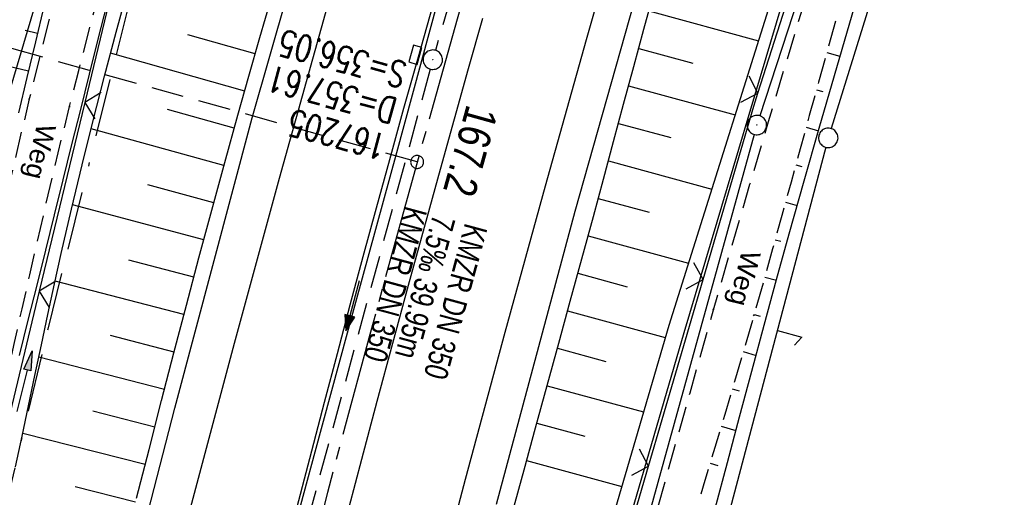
# Model space of a CAD drawing. Extents: x 508892 to 509489, y 458506 to 459473.
# Tile 23 of 63: x 509065 to 509141, y 458806 to 458843. Entities that reach past the tile are written whole.
import ezdxf

# ---------------------------------------------------------------- set-up
doc = ezdxf.new("R2010")
doc.units = 0
doc.header["$LTSCALE"] = 10
doc.header["$MEASUREMENT"] = 0
for name, pattern in [('ACAD_ISO16W100', [73, 15, -6.5, 15, -6.5, 15, -7, 1, -7]), ('ACHSE', [5.5, 4, -0.5, 0.5, -0.5]), ('AUSGEZOGEN', [0]), ('LT00', [0]), ('LT11', [0.3, 0.2, -0.1]), ('LT17', [0.15, 0.1, -0.05]), ('STRICHLINIE2', [0.375, 0.25, -0.125])]:
    doc.linetypes.add(name, pattern=pattern)
doc.layers.get('0').update_dxf_attribs({"linetype": 'LT00'})
for name, color, linetype in [('--EK_FBR', 1, 'LT00'), ('--EK_Halt-Pfeil', 4, 'LT00'), ('--EK_Haltung', 7, 'STRICHLINIE2'), ('--EK_Haltung-Text', 140, 'LT00'), ('--EK_Schacht-Text', 5, 'LT00'), ('--EK_ST-93-1', 30, 'LT17'), ('--EL_DFK_AB_L', 21, 'LT00'), ('--EL_DFK_AB_P', 7, 'LT00'), ('--EL_Halt-Pfeil', 4, 'LT00'), ('--EL_Haltung', 182, 'STRICHLINIE2'), ('--EL_Haltung-Text', 182, 'LT00'), ('-AX-093', 35, 'ACHSE'), ('-ST-93-1', 250, 'LT00'), ('BAB-KABEL', 220, 'ACAD_ISO16W100'), ('DFK_AB_L', 21, 'LT00'), ('DFK_AB_P', 7, 'LT00'), ('DFK_GZPKT', 250, 'LT00'), ('DFK_KATASTER', 250, 'LT00'), ('FELDWEG_TEXT', 250, 'Continuous'), ('PFEIL', 140, 'AUSGEZOGEN'), ('V111_AFBR_BAB', 250, 'LT00'), ('V111_BOESCH', 250, 'LT00'), ('V111_BOSCHUNG', 250, 'LT00'), ('V111_FELDWEG', 250, 'LT11'), ('V111_GRABEN', 250, 'LT00'), ('V111_H_BORD', 8, 'LT00'), ('V111_KA_PRUF', 182, 'LT00'), ('V111_LD_MARK', 250, 'LT00'), ('V111_SINKK', 182, 'LT00'), ('V111_ZAUN', 40, 'LT00')]:
    doc.layers.add(name, color=color, linetype=linetype)
doc.styles.add('Beschrift', font='ARIAL.TTF')
doc.styles.add('Haltungsbeschriftung', font='ARIAL.TTF', dxfattribs={"width": 0.75})
doc.styles.add('schachtbeschriftung', font='romans.shx', dxfattribs={"width": 0.75, "height": 2})

# ---------------------------------------------------------------- blocks, each defined once
blk = doc.blocks.new('SYMB7052')
at = {"color": 0, "linetype": 'ByBlock'}
blk.add_lwpolyline([(0, 0), (0, 0.196), (0.076, 0.156)], dxfattribs=at)
blk = doc.blocks.new('SYMB7010')
at = {"color": 0, "linetype": 'ByBlock'}
for points in [[(-0.031408, 0.499213), (-0.093728, 0.49134), (-0.15457, 0.475719), (-0.212975, 0.452595), (-0.268021, 0.422333), (-0.31884, 0.385411), (-0.36463, 0.342411), (-0.40467, 0.29401), (-0.438329, 0.240973), (-0.465074, 0.184136), (-0.484486, 0.124395), (-0.496256, 0.062692), (-0.5002, 0)], [(-0.5002, 0), (-0.496256, -0.062692), (-0.484486, -0.124395), (-0.465075, -0.184136), (-0.438329, -0.240973), (-0.404671, -0.29401), (-0.36463, -0.342411), (-0.31884, -0.385411), (-0.268021, -0.422333), (-0.212975, -0.452595), (-0.154571, -0.475719), (-0.093728, -0.49134), (-0.031408, -0.499213), (0.031408, -0.499213)], [(0.5002, 0), (0.496256, 0.062692), (0.484485, 0.124395), (0.465074, 0.184136), (0.438329, 0.240973), (0.40467, 0.29401), (0.36463, 0.342411), (0.31884, 0.385411), (0.268021, 0.422333), (0.212975, 0.452595), (0.15457, 0.475719), (0.093728, 0.49134), (0.031408, 0.499213), (-0.031408, 0.499213)], [(0.031408, -0.499213), (0.093728, -0.491341), (0.15457, -0.475719), (0.212975, -0.452595), (0.268021, -0.422333), (0.31884, -0.385411), (0.36463, -0.342411), (0.404671, -0.294011), (0.438329, -0.240974), (0.465075, -0.184136), (0.484486, -0.124395), (0.496256, -0.062692), (0.500201, 0)]]:
    blk.add_lwpolyline(points, dxfattribs=at)
blk = doc.blocks.new('SYMB0003')
at = {"color": 0, "linetype": 'ByBlock'}
for p, q in [((-0.015712, 0), (0.010166, 0.012015)), ((0, -0.021257), (-0.015712, 0)), ((0.010166, 0.012015), (0, -0.021257))]:
    blk.add_line(p, q, dxfattribs=at)
for points in [[(-0.031395, 0.499013), (-0.093691, 0.491144), (-0.154509, 0.475528), (-0.21289, 0.452414), (-0.267913, 0.422164), (-0.318712, 0.385257), (-0.364484, 0.342274), (-0.404509, 0.293893), (-0.438154, 0.240877), (-0.464888, 0.184062), (-0.484292, 0.124345), (-0.496058, 0.062667), (-0.5, 0)], [(-0.5, 0), (-0.496058, -0.062667), (-0.484292, -0.124345), (-0.464888, -0.184062), (-0.438154, -0.240877), (-0.404509, -0.293893), (-0.364485, -0.342274), (-0.318712, -0.385257), (-0.267914, -0.422164), (-0.21289, -0.452414), (-0.154509, -0.475529), (-0.093691, -0.491144), (-0.031395, -0.499014), (0.031395, -0.499014)], [(0.5, 0), (0.496057, 0.062667), (0.484292, 0.124345), (0.464888, 0.184062), (0.438153, 0.240877), (0.404509, 0.293893), (0.364484, 0.342274), (0.318712, 0.385257), (0.267913, 0.422164), (0.21289, 0.452414), (0.154509, 0.475528), (0.093691, 0.491144), (0.031395, 0.499013), (-0.031395, 0.499013)], [(0.031395, -0.499014), (0.093691, -0.491144), (0.154509, -0.475529), (0.21289, -0.452414), (0.267914, -0.422164), (0.318712, -0.385257), (0.364485, -0.342274), (0.404509, -0.293893), (0.438154, -0.240877), (0.464889, -0.184062), (0.484292, -0.124345), (0.496058, -0.062667), (0.5, 0)]]:
    blk.add_lwpolyline(points, dxfattribs=at)
blk = doc.blocks.new('Pfreil3')
at = {"layer": 'PFEIL'}
blk.add_hatch(color=256, dxfattribs=at).paths.add_polyline_path([(-1.549, 0.273), (-1.549, -0.273), (0, 0)])
for p, q in [((-1.549, 0), (-4.831, 0)), ((-1.549, -0.273), (-1.549, 0.273)), ((-1.549, 0.273), (0, 0)), ((0, 0), (-1.549, -0.273))]:
    blk.add_line(p, q, dxfattribs=at)
blk = doc.blocks.new('SYMB0011')
at = {"color": 0, "linetype": 'ByBlock'}
for p, q in [((0.5, 0), (-0.5, 0)), ((0, 0.5), (0, -0.5))]:
    blk.add_line(p, q, dxfattribs=at)
blk = doc.blocks.new('SYMB0024')
at = {"color": 0, "linetype": 'ByBlock'}
for p, q in [((-0.5, 0.5), (0, 0)), ((0, 0), (0.5, 0.5))]:
    blk.add_line(p, q, dxfattribs=at)
blk = doc.blocks.new('SYMB0652')
at = {"color": 0, "linetype": 'ByBlock'}
blk.add_lwpolyline([(-0.15, -0.075), (0.15, -0.075), (0.15, 0.075), (-0.15, 0.075), (-0.15, -0.075)], dxfattribs=at)
blk = doc.blocks.new('SYMB0070')
at = {"color": 0, "linetype": 'ByBlock'}
for p, q in [((-0.5, 0), (0.2, 0)), ((0.5, 0), (0.2, 0.1)), ((0.2, 0.1), (0.2, 0)), ((0.468, 0), (0.21, 0.086)), ((0.21, 0.086), (0.21, -0.086)), ((0.21, -0.086), (0.468, 0)), ((0.22, -0.072), (0.437, 0)), ((0.23, -0.058), (0.405, 0)), ((0.24, -0.045), (0.374, 0)), ((0.342, 0), (0.25, 0.031)), ((0.25, 0.031), (0.25, -0.031)), ((0.25, -0.031), (0.342, 0)), ((0.26, -0.017), (0.31, 0)), ((0.27, -0.003), (0.279, 0))]:
    blk.add_line(p, q, dxfattribs=at)
for points in [[(0.2, 0), (0.2, -0.1), (0.5, 0)], [(0.437, 0), (0.22, 0.072), (0.22, -0.072)], [(0.405, 0), (0.23, 0.058), (0.23, -0.058)], [(0.374, 0), (0.24, 0.045), (0.24, -0.045)], [(0.31, 0), (0.26, 0.017), (0.26, -0.017)], [(0.279, 0), (0.27, 0.003), (0.27, -0.003)]]:
    blk.add_lwpolyline(points, dxfattribs=at)
blk = doc.blocks.new('SYMB2')
at = {"color": 0, "linetype": 'ByBlock', "flags": 128}
for points in [[(-0.031395, 0.499013), (-0.093691, 0.491144), (-0.154509, 0.475528), (-0.21289, 0.452414), (-0.267913, 0.422164), (-0.318712, 0.385257), (-0.364484, 0.342274), (-0.404509, 0.293893), (-0.438154, 0.240877), (-0.464888, 0.184062), (-0.484292, 0.124345), (-0.496058, 0.062667), (-0.5, 0)], [(-0.5, 0), (-0.496058, -0.062667), (-0.484292, -0.124345), (-0.464888, -0.184062), (-0.438154, -0.240877), (-0.404509, -0.293893), (-0.364485, -0.342274), (-0.318712, -0.385257), (-0.267914, -0.422164), (-0.21289, -0.452414), (-0.154509, -0.475529), (-0.093691, -0.491144), (-0.031395, -0.499014), (0.031395, -0.499014)], [(0.5, 0), (0.496057, 0.062667), (0.484292, 0.124345), (0.464888, 0.184062), (0.438153, 0.240877), (0.404509, 0.293893), (0.364484, 0.342274), (0.318712, 0.385257), (0.267913, 0.422164), (0.21289, 0.452414), (0.154509, 0.475528), (0.093691, 0.491144), (0.031395, 0.499013), (-0.031395, 0.499013)], [(0.031395, -0.499014), (0.093691, -0.491144), (0.154509, -0.475529), (0.21289, -0.452414), (0.267914, -0.422164), (0.318712, -0.385257), (0.364485, -0.342274), (0.404509, -0.293893), (0.438154, -0.240877), (0.464889, -0.184062), (0.484292, -0.124345), (0.496058, -0.062667), (0.5, 0)]]:
    blk.add_lwpolyline(points, dxfattribs=at)

msp = doc.modelspace()

# ---------------------------------------------------------------- linework, layer by layer
at = {"layer": '--EK_FBR', "linetype": 'LT11', "flags": 128}
for points in [[(509295.725, 459263.501), (509295.165, 459262.922), (509294.666, 459262.289), (509294.234, 459261.609), (509293.873, 459260.889), (509292.396, 459257.908), (509290.922, 459254.927), (509289.451, 459251.945), (509287.987, 459248.959), (509286.529, 459245.97), (509285.081, 459242.976), (509283.694, 459240.082), (509282.314, 459237.185), (509280.94, 459234.285), (509279.568, 459231.384), (509278.195, 459228.483), (509276.82, 459225.584), (509275.395, 459222.593), (509273.965, 459219.604), (509272.533, 459216.616), (509271.099, 459213.629), (509269.666, 459210.641), (509268.235, 459207.652), (509266.807, 459204.661), (509265.921, 459202.797), (509265.04, 459200.931), (509264.166, 459199.061), (509263.302, 459197.187), (509262.451, 459195.308), (509261.616, 459193.421), (509260.799, 459191.527), (509260.034, 459189.701), (509259.285, 459187.869), (509258.549, 459186.031), (509257.824, 459184.189), (509257.061, 459182.228), (509256.302, 459180.266), (509255.543, 459178.305), (509254.779, 459176.345), (509254.007, 459174.388), (509253.016, 459171.925), (509252.006, 459169.47), (509250.98, 459167.021), (509249.94, 459164.578), (509248.888, 459162.14), (509247.826, 459159.706), (509246.756, 459157.276), (509245.654, 459154.79), (509244.549, 459152.306), (509243.444, 459149.822), (509242.343, 459147.336), (509241.247, 459144.848), (509239.602, 459141.067), (509237.977, 459137.278), (509236.37, 459133.48), (509234.779, 459129.676), (509233.202, 459125.865), (509231.638, 459122.05), (509230.085, 459118.229), (509228.542, 459114.405), (509227.006, 459110.577), (509225.475, 459106.747), (509223.949, 459102.916), (509222.425, 459099.084), (509220.737, 459094.839), (509219.05, 459090.594), (509217.362, 459086.35), (509215.672, 459082.106), (509214.231, 459078.493), (509212.788, 459074.881), (509211.339, 459071.27), (509209.885, 459067.663), (509208.423, 459064.058), (509206.951, 459060.457), (509205.469, 459056.861), (509204.262, 459053.957), (509203.049, 459051.055), (509201.831, 459048.155), (509200.611, 459045.255), (509199.391, 459042.356), (509198.173, 459039.457), (509196.959, 459036.555), (509195.749, 459033.652), (509194.548, 459030.745), (509193.229, 459027.526), (509191.92, 459024.303), (509190.618, 459021.077), (509189.32, 459017.849), (509188.025, 459014.62), (509183.421, 459002.149), (509183.311, 459001.142), (509183.209, 459000.136), (509183.123, 458999.129), (509183.06, 458998.122), (509183.029, 458997.115), (509183.036, 458996.107), (509183.101, 458994.936), (509183.227, 458993.767), (509183.409, 458992.604), (509183.644, 458991.45), (509183.928, 458990.307), (509184.259, 458989.178), (509184.592, 458988.178), (509184.953, 458987.19), (509185.336, 458986.21), (509185.733, 458985.235), (509186.139, 458984.263), (509186.547, 458983.29), (509186.951, 458982.314), (509187.392, 458981.209), (509187.814, 458980.095), (509188.21, 458978.972), (509188.576, 458977.841), (509188.906, 458976.7), (509189.195, 458975.55), (509189.437, 458974.389), (509189.627, 458973.219), (509189.78, 458971.8), (509189.851, 458970.372), (509189.842, 458968.939), (509189.754, 458967.505), (509189.588, 458966.077), (509189.347, 458964.659), (509189.033, 458963.257), (509188.645, 458961.875), (509188.139, 458960.389), (509187.554, 458958.934), (509186.895, 458957.511), (509186.168, 458956.121), (509185.379, 458954.765), (509184.533, 458953.442), (509183.636, 458952.155), (509182.695, 458950.904), (509181.729, 458949.706), (509180.729, 458948.54), (509179.699, 458947.401), (509178.644, 458946.285), (509177.567, 458945.189), (509176.473, 458944.108), (509175.366, 458943.039), (509174.249, 458941.977), (509173.128, 458940.919), (509172.005, 458939.86), (509170.706, 458938.626), (509169.416, 458937.382), (509168.137, 458936.128), (509166.875, 458934.859), (509165.633, 458933.572), (509164.416, 458932.266), (509163.226, 458930.938), (509162.069, 458929.584), (509160.947, 458928.202), (509159.866, 458926.789), (509158.776, 458925.269), (509157.731, 458923.715), (509156.729, 458922.13), (509155.767, 458920.518), (509154.841, 458918.881), (509153.95, 458917.224), (509153.09, 458915.549), (509152.258, 458913.86), (509151.451, 458912.159), (509150.386, 458909.825), (509149.36, 458907.477), (509148.37, 458905.116), (509147.413, 458902.743), (509146.486, 458900.359), (509145.586, 458897.965), (509144.712, 458895.563), (509143.859, 458893.152), (509143.002, 458890.667), (509142.163, 458888.175), (509141.338, 458885.678), (509140.526, 458883.177), (509139.722, 458880.672), (509138.924, 458878.165), (509138.13, 458875.657), (509137.337, 458873.149), (509136.541, 458870.641), (509135.756, 458868.181), (509134.969, 458865.722), (509134.181, 458863.263), (509133.395, 458860.804), (509132.614, 458858.344), (509131.84, 458855.882), (509131.074, 458853.417), (509130.32, 458850.948), (509129.58, 458848.476), (509128.83, 458845.915), (509128.095, 458843.349), (509127.371, 458840.78), (509126.656, 458838.208), (509125.947, 458835.634), (509125.241, 458833.059), (509124.536, 458830.484), (509123.828, 458827.91), (509123.116, 458825.337), (509122.395, 458822.767), (509121.664, 458820.199), (509120.923, 458817.645), (509120.172, 458815.094), (509119.414, 458812.545), (509118.651, 458809.998), (509117.886, 458807.451), (509117.123, 458804.903), (509116.364, 458802.355), (509115.611, 458799.804), (509114.869, 458797.251), (509114.032, 458794.317), (509113.209, 458791.378), (509112.397, 458788.436), (509111.594, 458785.492), (509110.798, 458782.546), (509110.005, 458779.598), (509109.213, 458776.651), (509108.419, 458773.704), (509107.517, 458770.375), (509106.612, 458767.048), (509105.705, 458763.721), (509104.799, 458760.394), (509103.895, 458757.066), (509102.996, 458753.737), (509102.103, 458750.406), (509101.22, 458747.073), (509100.347, 458743.737), (509099.4, 458740.058), (509098.466, 458736.375), (509097.545, 458732.69), (509096.633, 458729.002), (509095.729, 458725.312), (509094.832, 458721.62), (509093.106, 458714.464), (509091.396, 458707.305), (509089.704, 458700.141), (509088.031, 458692.972), (509087.314, 458689.871), (509086.603, 458686.769), (509085.899, 458683.664), (509085.206, 458680.558), (509084.524, 458677.449), (509083.857, 458674.338), (509083.205, 458671.223), (509082.572, 458668.104), (509081.956, 458664.972), (509081.358, 458661.837), (509080.775, 458658.699), (509080.204, 458655.558), (509079.643, 458652.416), (509079.088, 458649.272), (509078.538, 458646.128), (509077.309, 458639.07), (509076.475, 458634.267), (509075.449, 458628.336), (509074.425, 458622.404), (509073.401, 458616.473), (509072.377, 458610.541), (509071.352, 458604.609), (509070.324, 458598.678), (509069.292, 458592.746), (509068.899, 458590.49), (509068.508, 458588.234), (509068.122, 458585.977), (509067.744, 458583.719), (509067.377, 458581.46), (509067.023, 458579.198), (509066.686, 458576.934), (509066.368, 458574.668), (509066.11, 458572.704), (509065.864, 458570.739), (509065.629, 458568.772), (509065.401, 458566.804), (509065.175, 458564.835), (509064.95, 458562.867), (509064.709, 458560.79), (509064.46, 458558.713), (509064.2, 458556.638), (509063.906, 458554.417), (509063.6, 458552.198), (509063.283, 458549.98), (509062.959, 458547.763), (509062.633, 458545.546), (509062.308, 458543.329), (509062.305, 458543.306)], [(509059.23, 458544.472), (509059.717, 458548.079), (509060.334, 458552.631), (509060.955, 458557.184), (509061.443, 458560.742), (509061.936, 458564.3), (509062.434, 458567.857), (509062.94, 458571.412), (509063.454, 458574.967), (509063.991, 458578.61), (509064.537, 458582.252), (509065.092, 458585.892), (509065.652, 458589.532), (509066.217, 458593.171), (509066.827, 458597.067), (509067.442, 458600.962), (509068.065, 458604.856), (509068.698, 458608.748), (509069.342, 458612.639), (509070, 458616.527), (509070.673, 458620.412), (509071.333, 458624.126), (509072.006, 458627.838), (509072.691, 458631.548), (509073.385, 458635.256), (509074.087, 458638.962), (509074.123, 458639.153), (509074.793, 458642.668), (509075.503, 458646.373), (509076.949, 458653.905), (509078.397, 458661.437), (509079.849, 458668.969), (509080.451, 458672.086), (509081.056, 458675.203), (509081.668, 458678.318), (509082.289, 458681.431), (509082.921, 458684.542), (509083.569, 458687.65), (509084.234, 458690.753), (509084.919, 458693.852), (509085.566, 458696.684), (509086.23, 458699.511), (509086.908, 458702.336), (509087.6, 458705.157), (509088.301, 458707.976), (509089.009, 458710.794), (509089.723, 458713.61), (509090.44, 458716.426), (509091.157, 458719.241), (509091.872, 458722.057), (509092.689, 458725.294), (509093.503, 458728.531), (509094.315, 458731.769), (509095.128, 458735.007), (509095.944, 458738.243), (509096.765, 458741.479), (509097.594, 458744.712), (509098.69, 458748.935), (509099.802, 458753.154), (509100.927, 458757.369), (509102.064, 458761.581), (509103.213, 458765.79), (509104.371, 458769.997), (509105.537, 458774.201), (509106.654, 458778.203), (509107.776, 458782.205), (509108.901, 458786.205), (509110.026, 458790.206), (509111.149, 458794.206), (509112.269, 458798.208), (509113.162, 458801.412), (509114.054, 458804.617), (509114.945, 458807.821), (509115.839, 458811.025), (509116.736, 458814.228), (509117.639, 458817.43), (509118.549, 458820.629), (509119.948, 458825.483), (509121.366, 458830.332), (509122.801, 458835.176), (509124.252, 458840.015), (509125.717, 458844.851), (509127.195, 458849.682), (509128.554, 458854.092), (509129.924, 458858.499), (509131.306, 458862.902), (509132.701, 458867.3), (509134.111, 458871.693), (509135.156, 458874.912), (509136.207, 458878.129), (509137.265, 458881.344), (509138.327, 458884.558), (509139.391, 458887.772), (509140.456, 458890.985), (509141.521, 458894.2), (509142.149, 458896.099), (509142.781, 458897.996), (509143.42, 458899.892), (509144.07, 458901.783), (509144.735, 458903.668), (509145.42, 458905.547), (509146.127, 458907.417), (509146.862, 458909.276), (509147.627, 458911.124), (509148.428, 458912.959), (509149.394, 458915.045), (509150.412, 458917.108), (509151.485, 458919.144), (509152.612, 458921.149), (509153.795, 458923.12), (509155.036, 458925.053), (509156.335, 458926.944), (509157.693, 458928.789), (509158.783, 458930.181), (509159.906, 458931.547), (509161.058, 458932.889), (509162.236, 458934.209), (509163.437, 458935.511), (509164.657, 458936.797), (509165.893, 458938.069), (509167.142, 458939.332), (509168.4, 458940.586), (509169.663, 458941.836), (509170.743, 458942.901), (509171.821, 458943.969), (509172.891, 458945.042), (509173.95, 458946.126), (509174.992, 458947.222), (509176.015, 458948.336), (509177.012, 458949.472), (509177.98, 458950.632), (509178.914, 458951.821), (509179.81, 458953.043), (509180.594, 458954.194), (509181.337, 458955.375), (509182.035, 458956.584), (509182.682, 458957.82), (509183.274, 458959.082), (509183.806, 458960.368), (509184.272, 458961.678), (509184.669, 458963.01), (509184.988, 458964.345), (509185.236, 458965.695), (509185.413, 458967.059), (509185.52, 458968.43), (509185.56, 458969.806), (509185.532, 458971.181), (509185.439, 458972.553), (509185.23, 458974.269), (509184.92, 458975.969), (509184.514, 458977.648), (509184.013, 458979.302), (509183.421, 458980.927), (509182.925, 458982.109), (509182.378, 458983.268), (509181.78, 458984.399), (509181.128, 458985.497), (509180.422, 458986.557), (509179.443, 458987.843), (509178.371, 458989.06), (509177.206, 458990.207), (509176.675, 458990.678), (509176.125, 458991.129), (509175.556, 458991.551), (509174.967, 458991.938), (509174.356, 458992.281), (509173.722, 458992.574), (509173.066, 458992.808)]]:
    msp.add_lwpolyline(points, dxfattribs=at)
at = {"layer": '--EK_FBR'}
for points in [[(509101.791, 458805.626), (509107.869, 458828.242), (509114.539, 458851.853), (509121.358, 458874.708), (509128.025, 458896.786), (509134.861, 458918.497), (509142.083, 458940.566), (509149.559, 458962.753), (509156.84, 458984.09), (509159.697, 458992.052), (509164.729, 459006.158), (509172.751, 459028.261), (509181.102, 459050.16), (509189.381, 459071.423), (509198.414, 459093.95)], [(509071.255, 458790.808), (509076.957, 458813.025), (509082.942, 458835.459), (509089.706, 458859.116), (509096.603, 458882.26), (509103.41, 458904.697), (509110.188, 458926.557), (509117.432, 458948.586), (509125.283, 458971.908), (509132.547, 458992.908), (509135.326, 459000.77), (509140.399, 459014.958), (509148.741, 459037.987), (509157.07, 459059.955), (509165.701, 459081.634)]]:
    msp.add_lwpolyline(points, dxfattribs=at)
at = {"layer": '--EK_FBR', "color": 2}
for points in [[(509096.863, 458844.092), (509095.741, 458840.139), (509094.63, 458836.183), (509093.532, 458832.223), (509092.507, 458828.479), (509091.493, 458824.732), (509090.488, 458820.982), (509089.491, 458817.23), (509088.5, 458813.477), (509087.513, 458809.722), (509086.071, 458804.213)], [(509100.712, 458843.132), (509099.62, 458839.246), (509098.535, 458835.358), (509097.455, 458831.469), (509096.219, 458826.992), (509094.99, 458822.512), (509093.772, 458818.03), (509092.565, 458813.545), (509091.372, 458809.056), (509090.401, 458805.356)]]:
    msp.add_lwpolyline(points, dxfattribs=at)
at = {"layer": '--EK_Haltung'}
for p, q in [((509107.681, 458877.466), (509097.089, 458840.67)), ((509096.686, 458839.225), (509086.612, 458802.114))]:
    msp.add_line(p, q, dxfattribs=at)
at = {"layer": '--EK_ST-93-1', "ltscale": 2.5}
msp.add_line((509095.673, 458832.05), (509057.156, 458842.828), dxfattribs=at)
at = {"layer": '--EL_DFK_AB_L'}
for p, q in [((509061.613, 458828.758), (509118.217, 459019.771)), ((509149.168, 458918.597), (509122.133, 458835.613)), ((509121.7, 458834.176), (509095.35, 458739.012))]:
    msp.add_line(p, q, dxfattribs=at)
at = {"layer": '--EL_Haltung'}
for p, q in [((509107.681, 458877.466), (509097.089, 458840.67)), ((509096.686, 458839.225), (509086.612, 458802.114))]:
    msp.add_line(p, q, dxfattribs=at)
at = {"layer": '-AX-093', "ltscale": 0.2}
msp.add_lwpolyline([(509120.563, 458915.66), (509116.768, 458903.61), (509113.037, 458891.541), (509109.37, 458879.451), (509105.768, 458867.343), (509102.231, 458855.215), (509098.76, 458843.068), (509095.355, 458830.902), (509092.019, 458818.717), (509088.75, 458806.514), (509085.551, 458794.292)], dxfattribs=at)
at = {"layer": 'BAB-KABEL', "ltscale": 0.03, "flags": 128}
msp.add_lwpolyline([(509299.722, 459442.541), (509274.625, 459384.823), (509267.631, 459368.489), (509243.678, 459313.82), (509239.637, 459304.02), (509234.976, 459295.765), (509226.288, 459268.825), (509215.476, 459236.791), (509200.001, 459191.227), (509193.631, 459178.045), (509172.846, 459133.934), (509148.464, 459083.907), (509126.649, 459038.885), (509124.71, 459016.934), (509122.179, 459009.741), (509117.317, 458994.531), (509111.817, 458976.328), (509100.507, 458938.303), (509091.196, 458907.517), (509082.968, 458878.7), (509074.87, 458850.138), (509067.165, 458819.129), (509061.589, 458795.767), (509054.94, 458765.751), (509049.887, 458743.543), (509046.033, 458723.612), (509042.448, 458703.978), (509036.153, 458673.069), (509032.595, 458654.805), (509028.862, 458630.359), (509025.782, 458607.356), (509022.865, 458586.792), (509019.457, 458565.396), (509018.671, 458559.848)], dxfattribs=at)
at = {"layer": 'DFK_AB_L'}
for p, q in [((509061.613, 458828.758), (509118.217, 459019.771)), ((509149.168, 458918.597), (509122.133, 458835.613)), ((509121.7, 458834.176), (509095.35, 458739.012))]:
    msp.add_line(p, q, dxfattribs=at)
at = {"layer": 'DFK_KATASTER'}
for p, q in [((509152.759, 458915.982), (509127.632, 458834.626)), ((509127.219, 458833.185), (509101.862, 458737.264))]:
    msp.add_line(p, q, dxfattribs=at)
at = {"layer": 'V111_AFBR_BAB'}
for points in [[(509101.791, 458805.626), (509107.869, 458828.242), (509114.539, 458851.853), (509121.358, 458874.708), (509128.025, 458896.786), (509134.861, 458918.497), (509142.083, 458940.566), (509149.559, 458962.753), (509156.84, 458984.09), (509159.697, 458992.052), (509164.729, 459006.158), (509172.751, 459028.261), (509181.102, 459050.16), (509189.381, 459071.423), (509198.414, 459093.95)], [(509071.255, 458790.808), (509076.957, 458813.025), (509082.942, 458835.459), (509089.706, 458859.116), (509096.603, 458882.26), (509103.41, 458904.697), (509110.188, 458926.557), (509117.432, 458948.586), (509125.283, 458971.908), (509132.547, 458992.908), (509135.326, 459000.77), (509140.399, 459014.958), (509148.741, 459037.987), (509157.07, 459059.955), (509165.701, 459081.634)]]:
    msp.add_lwpolyline(points, dxfattribs=at)
at = {"layer": 'V111_AFBR_BAB', "color": 0}
for points in [[(509096.863, 458844.092), (509095.741, 458840.139), (509094.63, 458836.183), (509093.532, 458832.223), (509092.507, 458828.479), (509091.493, 458824.732), (509090.488, 458820.982), (509089.491, 458817.23), (509088.5, 458813.477), (509087.513, 458809.722), (509086.071, 458804.213)], [(509100.712, 458843.132), (509099.62, 458839.246), (509098.535, 458835.358), (509097.455, 458831.469), (509096.219, 458826.992), (509094.99, 458822.512), (509093.772, 458818.03), (509092.565, 458813.545), (509091.372, 458809.056), (509090.401, 458805.356)]]:
    msp.add_lwpolyline(points, dxfattribs=at)
at = {"layer": 'V111_BOESCH'}
for points in [[(509084.612, 458908.236), (509083.864, 458905.647), (509082.355, 458900.414), (509080.849, 458895.179), (509079.346, 458889.944), (509077.844, 458884.708), (509076.341, 458879.472), (509075.464, 458876.419), (509074.589, 458873.364), (509073.719, 458870.309), (509072.857, 458867.251), (509072.006, 458864.191), (509071.168, 458861.127), (509070.347, 458858.059), (509069.546, 458854.985), (509068.854, 458852.258), (509068.177, 458849.527), (509067.511, 458846.793), (509066.854, 458844.057), (509066.204, 458841.319), (509065.557, 458838.58), (509064.91, 458835.842)], [(509118.68, 458805.284), (509119.618, 458808.824), (509120.559, 458812.364), (509121.507, 458815.902), (509122.461, 458819.438), (509123.425, 458822.971), (509124.4, 458826.502), (509125.545, 458830.584), (509126.705, 458834.662), (509127.877, 458838.736), (509129.061, 458842.808), (509130.253, 458846.877), (509131.452, 458850.944), (509132.656, 458855.01), (509133.861, 458859.075), (509134.636, 458861.941), (509135.341, 458864.826), (509135.976, 458867.726), (509136.541, 458870.641)], [(509103.041, 458804.999), (509103.924, 458808.263), (509104.813, 458811.525), (509105.706, 458814.786), (509106.601, 458818.046), (509107.496, 458821.307), (509108.388, 458824.568), (509109.275, 458827.831), (509110.057, 458830.728), (509110.836, 458833.627), (509111.614, 458836.525), (509112.395, 458839.423), (509113.179, 458842.319), (509113.971, 458845.214)], [(509074.019, 458806.071), (509074.981, 458809.845), (509075.948, 458813.617), (509076.9, 458817.299), (509077.861, 458820.979), (509078.833, 458824.655), (509079.818, 458828.328), (509080.818, 458831.997), (509081.834, 458835.662), (509082.682, 458838.67), (509083.541, 458841.675), (509084.408, 458844.677)]]:
    msp.add_lwpolyline(points, dxfattribs=at)
at = {"layer": 'V111_BOSCHUNG'}
for p, q in [((509113.562, 458843.722), (509122.013, 458841.414)), ((509066.36, 458841.979), (509065.426, 458842.206)), ((509083.173, 458840.392), (509077.983, 458841.88)), ((509082.36, 458837.531), (509072.011, 458840.446)), ((509112.774, 458840.827), (509116.943, 458839.689)), ((509127.296, 458840.51), (509128.31, 458840.229)), ((509065.67, 458839.06), (509063.71, 458839.536)), ((509111.992, 458837.931), (509120.211, 458835.687)), ((509126.493, 458837.619), (509126.985, 458837.483)), ((509081.553, 458834.654), (509076.4, 458836.092)), ((509080.76, 458831.787), (509070.5, 458834.599)), ((509111.214, 458835.033), (509115.262, 458833.928)), ((509125.698, 458834.727), (509126.648, 458834.463)), ((509110.436, 458832.136), (509118.409, 458829.959)), ((509124.905, 458831.833), (509125.366, 458831.705)), ((509079.974, 458828.905), (509074.874, 458830.289)), ((509109.656, 458829.239), (509113.582, 458828.167)), ((509079.201, 458826.033), (509069.068, 458828.731)), ((509124.112, 458828.94), (509125.012, 458828.691)), ((509108.871, 458826.344), (509116.607, 458824.231)), ((509123.313, 458826.048), (509123.76, 458825.925)), ((509078.432, 458823.146), (509073.409, 458824.47)), ((509108.082, 458823.449), (509111.894, 458822.408)), ((509122.506, 458823.159), (509123.408, 458822.909)), ((509077.672, 458820.257), (509067.729, 458822.853)), ((509107.29, 458820.556), (509114.824, 458818.499)), ((509121.686, 458820.276), (509122.152, 458820.144)), ((509076.914, 458817.354), (509072.004, 458818.636)), ((509106.496, 458817.663), (509110.24, 458816.64)), ((509076.166, 458814.462), (509066.468, 458816.968)), ((509120.851, 458817.398), (509121.832, 458817.113)), ((509105.702, 458814.77), (509113.143, 458812.738)), ((509120.003, 458814.524), (509120.528, 458814.368)), ((509075.422, 458811.568), (509070.635, 458812.792)), ((509104.909, 458811.876), (509108.605, 458810.867)), ((509119.146, 458811.649), (509120.279, 458811.312)), ((509074.682, 458808.674), (509065.224, 458811.067)), ((509104.119, 458808.982), (509111.461, 458806.978)), ((509118.284, 458808.776), (509118.896, 458808.593)), ((509073.942, 458805.767), (509069.268, 458806.949))]:
    msp.add_line(p, q, dxfattribs=at)
at = {"layer": 'V111_FELDWEG', "flags": 128}
for points in [[(509295.725, 459263.501), (509295.165, 459262.922), (509294.666, 459262.289), (509294.234, 459261.609), (509293.873, 459260.889), (509292.396, 459257.908), (509290.922, 459254.927), (509289.451, 459251.945), (509287.987, 459248.959), (509286.529, 459245.97), (509285.081, 459242.976), (509283.694, 459240.082), (509282.314, 459237.185), (509280.94, 459234.285), (509279.568, 459231.384), (509278.195, 459228.483), (509276.82, 459225.584), (509275.395, 459222.593), (509273.965, 459219.604), (509272.533, 459216.616), (509271.099, 459213.629), (509269.666, 459210.641), (509268.235, 459207.652), (509266.807, 459204.661), (509265.921, 459202.797), (509265.04, 459200.931), (509264.166, 459199.061), (509263.302, 459197.187), (509262.451, 459195.308), (509261.616, 459193.421), (509260.799, 459191.527), (509260.034, 459189.701), (509259.285, 459187.869), (509258.549, 459186.031), (509257.824, 459184.189), (509257.061, 459182.228), (509256.302, 459180.266), (509255.543, 459178.305), (509254.779, 459176.345), (509254.007, 459174.388), (509253.016, 459171.925), (509252.006, 459169.47), (509250.98, 459167.021), (509249.94, 459164.578), (509248.888, 459162.14), (509247.826, 459159.706), (509246.756, 459157.276), (509245.654, 459154.79), (509244.549, 459152.306), (509243.444, 459149.822), (509242.343, 459147.336), (509241.247, 459144.848), (509239.602, 459141.067), (509237.977, 459137.278), (509236.37, 459133.48), (509234.779, 459129.676), (509233.202, 459125.865), (509231.638, 459122.05), (509230.085, 459118.229), (509228.542, 459114.405), (509227.006, 459110.577), (509225.475, 459106.747), (509223.949, 459102.916), (509222.425, 459099.084), (509220.737, 459094.839), (509219.05, 459090.594), (509217.362, 459086.35), (509215.672, 459082.106), (509214.231, 459078.493), (509212.788, 459074.881), (509211.339, 459071.27), (509209.885, 459067.663), (509208.423, 459064.058), (509206.951, 459060.457), (509205.469, 459056.861), (509204.262, 459053.957), (509203.049, 459051.055), (509201.831, 459048.155), (509200.611, 459045.255), (509199.391, 459042.356), (509198.173, 459039.457), (509196.959, 459036.555), (509195.749, 459033.652), (509194.548, 459030.745), (509193.229, 459027.526), (509191.92, 459024.303), (509190.618, 459021.077), (509189.32, 459017.849), (509188.025, 459014.62), (509183.421, 459002.149), (509183.311, 459001.142), (509183.209, 459000.136), (509183.123, 458999.129), (509183.06, 458998.122), (509183.029, 458997.115), (509183.036, 458996.107), (509183.101, 458994.936), (509183.227, 458993.767), (509183.409, 458992.604), (509183.644, 458991.45), (509183.928, 458990.307), (509184.259, 458989.178), (509184.592, 458988.178), (509184.953, 458987.19), (509185.336, 458986.21), (509185.733, 458985.235), (509186.139, 458984.263), (509186.547, 458983.29), (509186.951, 458982.314), (509187.392, 458981.209), (509187.814, 458980.095), (509188.21, 458978.972), (509188.576, 458977.841), (509188.906, 458976.7), (509189.195, 458975.55), (509189.437, 458974.389), (509189.627, 458973.219), (509189.78, 458971.8), (509189.851, 458970.372), (509189.842, 458968.939), (509189.754, 458967.505), (509189.588, 458966.077), (509189.347, 458964.659), (509189.033, 458963.257), (509188.645, 458961.875), (509188.139, 458960.389), (509187.554, 458958.934), (509186.895, 458957.511), (509186.168, 458956.121), (509185.379, 458954.765), (509184.533, 458953.442), (509183.636, 458952.155), (509182.695, 458950.904), (509181.729, 458949.706), (509180.729, 458948.54), (509179.699, 458947.401), (509178.644, 458946.285), (509177.567, 458945.189), (509176.473, 458944.108), (509175.366, 458943.039), (509174.249, 458941.977), (509173.128, 458940.919), (509172.005, 458939.86), (509170.706, 458938.626), (509169.416, 458937.382), (509168.137, 458936.128), (509166.875, 458934.859), (509165.633, 458933.572), (509164.416, 458932.266), (509163.226, 458930.938), (509162.069, 458929.584), (509160.947, 458928.202), (509159.866, 458926.789), (509158.776, 458925.269), (509157.731, 458923.715), (509156.729, 458922.13), (509155.767, 458920.518), (509154.841, 458918.881), (509153.95, 458917.224), (509153.09, 458915.549), (509152.258, 458913.86), (509151.451, 458912.159), (509150.386, 458909.825), (509149.36, 458907.477), (509148.37, 458905.116), (509147.413, 458902.743), (509146.486, 458900.359), (509145.586, 458897.965), (509144.712, 458895.563), (509143.859, 458893.152), (509143.002, 458890.667), (509142.163, 458888.175), (509141.338, 458885.678), (509140.526, 458883.177), (509139.722, 458880.672), (509138.924, 458878.165), (509138.13, 458875.657), (509137.337, 458873.149), (509136.541, 458870.641), (509135.756, 458868.181), (509134.969, 458865.722), (509134.181, 458863.263), (509133.395, 458860.804), (509132.614, 458858.344), (509131.84, 458855.882), (509131.074, 458853.417), (509130.32, 458850.948), (509129.58, 458848.476), (509128.83, 458845.915), (509128.095, 458843.349), (509127.371, 458840.78), (509126.656, 458838.208), (509125.947, 458835.634), (509125.241, 458833.059), (509124.536, 458830.484), (509123.828, 458827.91), (509123.116, 458825.337), (509122.395, 458822.767), (509121.664, 458820.199), (509120.923, 458817.645), (509120.172, 458815.094), (509119.414, 458812.545), (509118.651, 458809.998), (509117.886, 458807.451), (509117.123, 458804.903), (509116.364, 458802.355), (509115.611, 458799.804), (509114.869, 458797.251), (509114.032, 458794.317), (509113.209, 458791.378), (509112.397, 458788.436), (509111.594, 458785.492), (509110.798, 458782.546), (509110.005, 458779.598), (509109.213, 458776.651), (509108.419, 458773.704), (509107.517, 458770.375), (509106.612, 458767.048), (509105.705, 458763.721), (509104.799, 458760.394), (509103.895, 458757.066), (509102.996, 458753.737), (509102.103, 458750.406), (509101.22, 458747.073), (509100.347, 458743.737), (509099.4, 458740.058), (509098.466, 458736.375), (509097.545, 458732.69), (509096.633, 458729.002), (509095.729, 458725.312), (509094.832, 458721.62), (509093.106, 458714.464), (509091.396, 458707.305), (509089.704, 458700.141), (509088.031, 458692.972), (509087.314, 458689.871), (509086.603, 458686.769), (509085.899, 458683.664), (509085.206, 458680.558), (509084.524, 458677.449), (509083.857, 458674.338), (509083.205, 458671.223), (509082.572, 458668.104), (509081.956, 458664.972), (509081.358, 458661.837), (509080.775, 458658.699), (509080.204, 458655.558), (509079.643, 458652.416), (509079.088, 458649.272), (509078.538, 458646.128), (509077.505, 458640.198), (509076.475, 458634.267), (509075.449, 458628.336), (509074.425, 458622.404), (509073.401, 458616.473), (509072.377, 458610.541), (509071.352, 458604.61), (509070.324, 458598.678), (509069.292, 458592.746), (509068.899, 458590.49), (509068.508, 458588.234), (509068.122, 458585.977), (509067.744, 458583.719), (509067.377, 458581.46), (509067.023, 458579.198), (509066.686, 458576.935), (509066.368, 458574.668), (509066.11, 458572.704), (509065.864, 458570.739), (509065.629, 458568.772), (509065.401, 458566.804), (509065.175, 458564.835), (509064.95, 458562.867), (509064.709, 458560.789), (509064.46, 458558.713), (509064.2, 458556.638), (509063.906, 458554.417), (509063.599, 458552.198), (509063.283, 458549.98), (509062.959, 458547.763), (509062.633, 458545.546), (509062.308, 458543.329), (509062.305, 458543.306)], [(509125.443, 459012.455), (509124.818, 459012.458), (509124.195, 459012.45), (509123.577, 459012.42), (509122.967, 459012.357), (509122.366, 459012.25), (509121.675, 459012.058), (509121.002, 459011.798), (509120.348, 459011.478), (509119.715, 459011.106), (509119.103, 459010.689), (509118.515, 459010.236), (509117.951, 459009.754), (509117.1, 459008.937), (509116.311, 459008.073), (509115.58, 459007.165), (509114.903, 459006.221), (509114.276, 459005.245), (509113.694, 459004.243), (509113.08, 459003.07), (509112.515, 459001.872), (509111.996, 459000.653), (509111.517, 458999.415), (509111.073, 458998.16), (509110.66, 458996.892), (509110.272, 458995.612), (509109.904, 458994.324), (509109.552, 458993.031), (509109.21, 458991.734), (509108.874, 458990.436), (509108.196, 458987.815), (509107.517, 458985.201), (509106.835, 458982.594), (509106.145, 458979.994), (509105.446, 458977.4), (509104.733, 458974.811), (509104.003, 458972.228), (509103.254, 458969.649), (509102.638, 458967.587), (509102.012, 458965.526), (509101.38, 458963.466), (509100.744, 458961.407), (509100.11, 458959.346), (509099.481, 458957.284), (509098.861, 458955.219), (509098.24, 458953.105), (509097.63, 458950.988), (509097.027, 458948.869), (509096.43, 458946.749), (509095.834, 458944.628), (509095.238, 458942.508), (509094.639, 458940.388), (509093.847, 458937.623), (509093.047, 458934.86), (509092.242, 458932.098), (509091.435, 458929.337), (509090.627, 458926.576), (509089.823, 458923.814), (509089.025, 458921.05), (509088.133, 458917.924), (509087.249, 458914.795), (509086.372, 458911.664), (509085.498, 458908.532), (509084.626, 458905.4), (509082.496, 458897.775), (509080.356, 458890.152), (509078.206, 458882.532), (509077.11, 458878.661), (509076.012, 458874.791), (509074.916, 458870.92), (509073.822, 458867.048), (509072.733, 458863.175), (509071.651, 458859.3), (509070.768, 458856.112), (509069.893, 458852.922), (509069.029, 458849.729), (509068.179, 458846.532), (509067.345, 458843.331), (509066.53, 458840.125), (509065.737, 458836.914), (509065.121, 458834.351), (509064.518, 458831.785), (509063.922, 458829.217), (509063.332, 458826.648), (509062.744, 458824.079), (509062.153, 458821.51), (509061.558, 458818.943), (509060.954, 458816.378), (509060.338, 458813.817), (509059.803, 458811.641), (509059.26, 458809.467), (509058.713, 458807.295), (509058.165, 458805.122), (509057.62, 458802.949), (509057.081, 458800.773), (509056.551, 458798.595), (509056.035, 458796.412), (509055.535, 458794.225), (509055.055, 458792.031), (509054.599, 458789.831), (509054.298, 458788.303), (509054.004, 458786.772), (509053.713, 458785.241), (509053.419, 458783.71), (509053.118, 458782.181), (509052.804, 458780.656), (509052.471, 458779.136), (509052.116, 458777.624), (509051.732, 458776.119), (509051.315, 458774.624), (509050.859, 458773.14), (509050.36, 458771.669), (509049.811, 458770.212), (509049.208, 458768.771), (509048.758, 458767.789), (509048.276, 458766.821), (509047.758, 458765.872), (509047.2, 458764.949), (509046.599, 458764.057), (509045.95, 458763.202), (509045.249, 458762.39), (509044.493, 458761.626), (509043.759, 458760.981), (509042.981, 458760.384), (509042.163, 458759.841), (509041.312, 458759.353), (509040.43, 458758.927), (509039.524, 458758.566), (509038.597, 458758.274), (509037.679, 458758.058), (509036.749, 458757.902), (509035.81, 458757.797), (509034.865, 458757.735), (509033.915, 458757.706), (509032.965, 458757.701), (509031.124, 458757.736), (509029.29, 458757.823), (509027.461, 458757.956), (509025.637, 458758.131), (509023.818, 458758.343), (509022.003, 458758.585), (509020.19, 458758.855), (509018.381, 458759.146), (509016.573, 458759.453), (509014.766, 458759.771), (509012.961, 458760.096), (509011.155, 458760.423), (509009.35, 458760.746), (509007.543, 458761.06), (509005.734, 458761.36), (509003.395, 458761.722), (509001.052, 458762.056), (508998.706, 458762.366), (508996.358, 458762.656), (508994.008, 458762.928), (508991.656, 458763.187), (508989.303, 458763.435), (508986.949, 458763.677), (508984.594, 458763.916), (508982.24, 458764.156), (508979.886, 458764.399), (508975.381, 458764.885), (508970.878, 458765.396), (508966.379, 458765.931), (508961.882, 458766.489), (508957.388, 458767.067), (508953.12, 458767.633)], [(509016.02, 458560.853), (509016.292, 458562.673), (509016.666, 458565.267), (509017.028, 458567.862), (509017.382, 458570.459), (509017.728, 458573.056), (509018.07, 458575.654), (509018.411, 458578.252), (509018.752, 458580.851), (509019.096, 458583.448), (509019.446, 458586.045), (509019.804, 458588.641), (509020.23, 458591.642), (509020.668, 458594.641), (509021.116, 458597.639), (509021.571, 458600.636), (509022.031, 458603.633), (509022.494, 458606.629), (509022.957, 458609.624), (509023.42, 458612.62), (509023.878, 458615.617), (509024.403, 458619.094), (509024.923, 458622.571), (509025.44, 458626.049), (509025.957, 458629.527), (509026.476, 458633.005), (509027, 458636.481), (509027.532, 458639.957), (509028.074, 458643.431), (509028.772, 458647.789), (509029.488, 458652.143), (509030.222, 458656.495), (509030.972, 458660.844), (509031.737, 458665.191), (509032.515, 458669.535), (509033.4, 458674.393), (509034.298, 458679.249), (509035.208, 458684.103), (509036.129, 458688.955), (509037.057, 458693.805), (509038.339, 458700.443), (509039.632, 458707.079), (509040.935, 458713.713), (509042.246, 458720.346), (509043.026, 458724.272), (509043.811, 458728.198), (509044.602, 458732.122), (509045.403, 458736.044), (509046.215, 458739.964), (509047.041, 458743.881), (509047.909, 458747.915), (509048.794, 458751.946), (509049.699, 458755.972), (509050.625, 458759.993), (509051.572, 458764.009), (509052.543, 458768.02), (509053.184, 458770.613), (509053.832, 458773.205), (509054.486, 458775.795), (509055.144, 458778.384), (509055.802, 458780.973), (509056.458, 458783.562), (509057.111, 458786.152), (509057.757, 458788.744), (509058.741, 458792.759), (509059.707, 458796.779), (509060.657, 458800.803), (509061.592, 458804.83), (509062.514, 458808.86), (509063.427, 458812.893), (509064.013, 458815.5), (509064.597, 458818.108), (509065.182, 458820.715), (509065.771, 458823.321), (509066.365, 458825.926), (509066.967, 458828.53), (509067.579, 458831.13), (509068.203, 458833.728), (509068.841, 458836.322), (509069.549, 458839.124), (509070.274, 458841.921), (509071.014, 458844.715), (509071.765, 458847.506), (509072.526, 458850.295), (509073.293, 458853.082), (509074.066, 458855.867), (509074.84, 458858.652), (509075.897, 458862.451), (509076.954, 458866.25), (509078.015, 458870.047), (509079.081, 458873.844), (509080.154, 458877.638), (509081.236, 458881.429), (509082.346, 458885.28), (509083.467, 458889.128), (509084.595, 458892.973), (509085.731, 458896.817), (509086.872, 458900.659), (509088.017, 458904.5), (509088.949, 458907.621), (509089.88, 458910.741), (509090.808, 458913.863), (509091.731, 458916.986), (509092.645, 458920.112), (509093.43, 458922.825), (509094.211, 458925.54), (509094.988, 458928.256), (509095.765, 458930.972), (509096.545, 458933.687), (509097.329, 458936.4), (509098.121, 458939.112), (509098.756, 458941.261), (509099.395, 458943.408), (509100.035, 458945.556), (509100.674, 458947.704), (509101.311, 458949.852), (509101.941, 458952.003), (509102.564, 458954.156), (509103.15, 458956.218), (509103.73, 458958.282), (509104.305, 458960.347), (509104.877, 458962.413), (509105.449, 458964.478), (509106.023, 458966.543), (509106.601, 458968.605), (509107.253, 458970.901), (509107.91, 458973.195), (509108.568, 458975.489), (509109.224, 458977.784), (509109.874, 458980.082), (509110.514, 458982.384), (509111.141, 458984.692), (509111.751, 458987.007), (509112.341, 458989.332), (509112.646, 458990.573), (509112.952, 458991.815), (509113.264, 458993.055), (509113.589, 458994.29), (509113.935, 458995.518), (509114.307, 458996.736), (509114.713, 458997.942), (509115.159, 458999.134), (509115.652, 459000.308), (509116.199, 459001.462), (509116.806, 459002.594), (509117.278, 459003.383), (509117.788, 459004.149), (509118.338, 459004.883), (509118.932, 459005.573), (509119.572, 459006.211), (509120.262, 459006.785), (509120.858, 459007.199), (509121.484, 459007.574), (509122.132, 459007.916), (509122.798, 459008.234), (509123.476, 459008.537), (509124.159, 459008.831)], [(509059.23, 458544.472), (509059.717, 458548.079), (509060.334, 458552.632), (509060.955, 458557.184), (509061.443, 458560.742), (509061.936, 458564.3), (509062.434, 458567.857), (509062.94, 458571.413), (509063.454, 458574.967), (509063.991, 458578.61), (509064.537, 458582.252), (509065.091, 458585.892), (509065.652, 458589.532), (509066.217, 458593.171), (509066.826, 458597.067), (509067.442, 458600.962), (509068.065, 458604.856), (509068.698, 458608.748), (509069.342, 458612.639), (509070, 458616.527), (509070.673, 458620.412), (509071.333, 458624.126), (509072.006, 458627.838), (509072.691, 458631.548), (509073.385, 458635.256), (509074.087, 458638.962), (509074.793, 458642.668), (509075.503, 458646.373), (509076.949, 458653.905), (509078.397, 458661.437), (509079.849, 458668.969), (509080.451, 458672.086), (509081.056, 458675.203), (509081.668, 458678.318), (509082.289, 458681.431), (509082.921, 458684.542), (509083.569, 458687.65), (509084.234, 458690.753), (509084.919, 458693.852), (509085.566, 458696.684), (509086.23, 458699.511), (509086.908, 458702.336), (509087.6, 458705.157), (509088.301, 458707.976), (509089.009, 458710.794), (509089.723, 458713.61), (509090.44, 458716.426), (509091.157, 458719.241), (509091.872, 458722.057), (509092.689, 458725.294), (509093.503, 458728.531), (509094.315, 458731.769), (509095.128, 458735.007), (509095.944, 458738.243), (509096.765, 458741.479), (509097.594, 458744.712), (509098.69, 458748.935), (509099.802, 458753.154), (509100.927, 458757.369), (509102.064, 458761.581), (509103.213, 458765.79), (509104.371, 458769.997), (509105.537, 458774.201), (509106.654, 458778.203), (509107.776, 458782.205), (509108.901, 458786.205), (509110.026, 458790.206), (509111.149, 458794.206), (509112.269, 458798.208), (509113.162, 458801.412), (509114.054, 458804.617), (509114.945, 458807.821), (509115.839, 458811.025), (509116.736, 458814.228), (509117.639, 458817.43), (509118.549, 458820.629), (509119.948, 458825.483), (509121.366, 458830.332), (509122.801, 458835.176), (509124.252, 458840.015), (509125.717, 458844.851), (509127.195, 458849.682), (509128.554, 458854.092), (509129.924, 458858.499), (509131.306, 458862.902), (509132.701, 458867.3), (509134.111, 458871.693), (509135.156, 458874.912), (509136.207, 458878.129), (509137.265, 458881.344), (509138.327, 458884.558), (509139.391, 458887.772), (509140.456, 458890.985), (509141.521, 458894.2), (509142.149, 458896.099), (509142.781, 458897.996), (509143.42, 458899.892), (509144.07, 458901.783), (509144.735, 458903.668), (509145.42, 458905.547), (509146.127, 458907.417), (509146.862, 458909.276), (509147.627, 458911.124), (509148.428, 458912.959), (509149.394, 458915.045), (509150.412, 458917.108), (509151.485, 458919.144), (509152.612, 458921.149), (509153.795, 458923.12), (509155.036, 458925.053), (509156.335, 458926.944), (509157.693, 458928.789), (509158.783, 458930.181), (509159.906, 458931.547), (509161.058, 458932.889), (509162.236, 458934.209), (509163.437, 458935.511), (509164.657, 458936.797), (509165.893, 458938.069), (509167.142, 458939.332), (509168.4, 458940.586), (509169.663, 458941.836), (509170.743, 458942.901), (509171.821, 458943.969), (509172.891, 458945.042), (509173.95, 458946.126), (509174.992, 458947.222), (509176.015, 458948.336), (509177.012, 458949.472), (509177.98, 458950.632), (509178.914, 458951.821), (509179.81, 458953.043), (509180.594, 458954.194), (509181.337, 458955.375), (509182.035, 458956.584), (509182.682, 458957.82), (509183.274, 458959.082), (509183.806, 458960.368), (509184.272, 458961.678), (509184.669, 458963.01), (509184.988, 458964.345), (509185.236, 458965.695), (509185.413, 458967.059), (509185.52, 458968.43), (509185.56, 458969.806), (509185.532, 458971.181), (509185.439, 458972.553), (509185.23, 458974.269), (509184.92, 458975.969), (509184.514, 458977.648), (509184.013, 458979.302), (509183.421, 458980.927), (509182.925, 458982.109), (509182.378, 458983.268), (509181.78, 458984.399), (509181.128, 458985.497), (509180.422, 458986.557), (509179.443, 458987.843), (509178.371, 458989.06), (509177.206, 458990.207), (509176.675, 458990.678), (509176.125, 458991.129), (509175.556, 458991.551), (509174.967, 458991.938), (509174.356, 458992.281), (509173.722, 458992.574), (509173.066, 458992.808)]]:
    msp.add_lwpolyline(points, dxfattribs=at)
at = {"layer": 'V111_GRABEN'}
for points in [[(509171.553, 458987.077), (509162.093, 458962.762), (509156.427, 458945.788), (509148.056, 458922.059), (509138.123, 458893.145), (509131.102, 458871.591), (509124.802, 458850.282), (509115.09, 458819.41), (509106.762, 458790.884), (509099.605, 458763.39), (509092.821, 458738.561), (509084.241, 458702.343), (509078.121, 458674.612), (509072.519, 458647.663), (509068.148, 458621.385), (509063.228, 458593.231), (509059.033, 458564.893), (509056.325, 458545.573)], [(509057.64, 458545.075), (509060.37, 458564.871), (509064.647, 458593.044), (509069.095, 458621.047), (509073.868, 458647.33), (509079.419, 458674.213), (509085.481, 458701.754), (509094.25, 458738.426), (509100.701, 458763.052), (509107.972, 458790.317), (509116.287, 458818.884), (509125.528, 458849.894), (509132.299, 458871.236), (509139.264, 458892.787), (509149.793, 458922.16), (509157.081, 458942.436), (509163.685, 458962.248), (509172.604, 458986.461)], [(509064.675, 458808.507), (509065.18, 458810.859), (509065.678, 458813.212), (509066.173, 458815.566), (509066.669, 458817.92), (509067.17, 458820.273), (509067.679, 458822.624), (509068.2, 458824.973), (509068.991, 458828.408), (509069.814, 458831.836), (509070.666, 458835.257), (509071.544, 458838.672), (509072.446, 458842.08), (509073.369, 458845.484)], [(509071.726, 458844.241), (509071.033, 458841.532), (509070.35, 458838.82), (509069.675, 458836.106), (509069.003, 458833.391), (509068.334, 458830.676), (509067.665, 458827.96), (509066.992, 458825.245), (509066.314, 458822.533), (509065.633, 458819.821), (509064.951, 458817.11)]]:
    msp.add_lwpolyline(points, dxfattribs=at)
at = {"layer": 'V111_H_BORD'}
msp.add_lwpolyline([(509115.828, 458907.013), (509114.057, 458901.472), (509100.383, 458855.869), (509097.231, 458844.309), (509094.079, 458832.748), (509090.928, 458821.187), (509087.777, 458809.626), (509086.921, 458806.485), (509086.068, 458803.343)], dxfattribs=at)
at = {"layer": 'V111_LD_MARK'}
for points in [[(509168.451, 459080.593), (509164.645, 459070.837), (509160.875, 459061.067), (509157.143, 459051.283), (509153.449, 459041.485), (509149.793, 459031.672), (509146.178, 459021.845), (509142.602, 459012.003), (509139.068, 459002.146), (509135.575, 458992.275), (509130.789, 458978.524), (509126.085, 458964.744), (509121.463, 458950.937), (509116.924, 458937.102), (509112.467, 458923.241), (509108.092, 458909.353), (509103.8, 458895.44), (509099.59, 458881.502), (509095.846, 458868.849), (509092.17, 458856.176), (509088.564, 458843.483), (509085.027, 458830.771), (509081.56, 458818.039), (509078.165, 458805.288)], [(509096.414, 458796.203), (509099.407, 458807.556), (509102.46, 458818.894), (509105.572, 458830.215), (509108.743, 458841.52), (509111.971, 458852.809), (509115.257, 458864.081), (509118.599, 458875.337), (509121.955, 458886.435), (509125.364, 458897.516), (509128.827, 458908.581)]]:
    msp.add_lwpolyline(points, dxfattribs=at)
at = {"layer": 'V111_ZAUN'}
for p, q in [((509121.973, 458837.355), (509126.524, 458851.648)), ((509070.014, 458836.653), (509066.506, 458822.068)), ((509113.544, 458808.564), (509117.746, 458822.963)), ((509066.506, 458822.068), (509062.999, 458807.484)), ((509109.342, 458794.164), (509113.544, 458808.564))]:
    msp.add_line(p, q, dxfattribs=at)
for points in [[(509073.737, 458851.18), (509072.203, 458845.757), (509070.014, 458836.653)], [(509117.746, 458822.963), (509121.656, 458836.36), (509121.973, 458837.355)]]:
    msp.add_lwpolyline(points, dxfattribs=at)

# ---------------------------------------------------------------- block references
at = {"layer": '--EK_Halt-Pfeil', "xscale": 4.000000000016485, "yscale": 4, "zscale": 4, "rotation": 254.8130600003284}
msp.add_blockref('SYMB0070', (509090.684, 458820.932), dxfattribs=at)
at = {"layer": '--EL_DFK_AB_P', "xscale": 1.500000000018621, "yscale": 1.5, "zscale": 1.5, "rotation": 264.7377099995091}
msp.add_blockref('SYMB0003', (509121.9, 458834.9), dxfattribs=at)
at = {"layer": '--EL_Halt-Pfeil', "xscale": 4.000000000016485, "yscale": 4, "zscale": 4, "rotation": 254.8130600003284}
msp.add_blockref('SYMB0070', (509090.684, 458820.932), dxfattribs=at)
at = {"layer": '-ST-93-1', "rotation": 274.1956499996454}
msp.add_blockref('SYMB2', (509095.673, 458832.05), dxfattribs=at)
at = {"layer": 'DFK_AB_P', "xscale": 1.500000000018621, "yscale": 1.5, "zscale": 1.5, "rotation": 264.7377099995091}
msp.add_blockref('SYMB0003', (509121.9, 458834.9), dxfattribs=at)
at = {"layer": 'DFK_GZPKT', "xscale": 1.500000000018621, "yscale": 1.5, "zscale": 1.5, "rotation": 264.7377099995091}
msp.add_blockref('SYMB7010', (509127.41, 458833.91), dxfattribs=at)
at = {"layer": 'DFK_KATASTER', "xscale": 10, "yscale": 10, "zscale": 10, "rotation": 255.1920200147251}
msp.add_blockref('SYMB7052', (509123.48, 458819.029), dxfattribs=at)
at = {"layer": 'PFEIL', "rotation": 75.95538893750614}
msp.add_blockref('Pfreil3', (509065.958, 458817.474), dxfattribs=at)
at = {"layer": 'V111_FELDWEG', "xscale": 0.09999999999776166, "yscale": 0.09999999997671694, "zscale": 0.1, "rotation": 249.2379000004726}
for p in [(509065.737, 458836.914), (509068.841, 458836.322), (509118.549, 458820.629), (509121.664, 458820.199)]:
    msp.add_blockref('SYMB0011', p, dxfattribs=at)
at = {"layer": 'V111_KA_PRUF', "xscale": 1.499999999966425, "yscale": 1.5, "zscale": 1.5, "rotation": 249.2379000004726}
msp.add_blockref('SYMB0003', (509096.882, 458839.949), dxfattribs=at)
at = {"layer": 'V111_SINKK', "xscale": 4.499999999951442, "yscale": 4.5, "zscale": 4.5, "rotation": 254.317516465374}
msp.add_blockref('SYMB0652', (509095.539, 458840.331), dxfattribs=at)
at = {"layer": 'V111_ZAUN', "yscale": 2.099999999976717, "zscale": 2.1}
for p, xscale, rotation in [((509121.973, 458837.355), 2.100000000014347, 72.33780000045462), ((509070.014, 458836.653), 2.100000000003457, 256.4787400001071), ((509117.746, 458822.963), 2.099999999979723, 73.73263999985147), ((509066.506, 458822.068), 2.100000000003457, 256.4787400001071), ((509113.544, 458808.564), 2.099999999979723, 73.73263999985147)]:
    msp.add_blockref('SYMB0024', p, dxfattribs=dict(at, xscale=xscale, rotation=rotation))

# ---------------------------------------------------------------- texts
at = {"layer": '--EK_Haltung-Text', "style": 'Haltungsbeschriftung', "width": 0.75}
for s, p in [('7.5‰ 39.95m', (509096.909, 458828.073)), ('KMZR DN 350', (509099.38, 458827.403))]:
    msp.add_text(s, height=1.8, rotation=-105.18694, dxfattribs=at).set_placement(p)
at = {"layer": '--EK_Schacht-Text', "style": 'schachtbeschriftung', "width": 0.75}
for s, p in [('S=356.05', (509094.997, 458839.683)), ('D=357.61', (509094.242, 458836.904)), ('167205', (509093.488, 458834.125))]:
    msp.add_text(s, height=2, rotation=-195.18695, dxfattribs=at).set_placement(p)
at = {"layer": '--EL_Haltung-Text', "style": 'Haltungsbeschriftung', "width": 0.75}
msp.add_text('KMZR DN 350', height=1.8, rotation=-105.18694, dxfattribs=at).set_placement((509094.721, 458828.743))
at = {"layer": '-ST-93-1', "style": 'Beschrift', "width": 0.8}
msp.add_text('  167.2', height=2.5, rotation=-105.50539, dxfattribs=at).set_placement((509099.94, 458838.073))
at = {"layer": 'FELDWEG_TEXT', "char_height": 1.5, "attachment_point": 7, "style": 'Beschrift'}
for insert, rotation in [((509065.913, 458835.214), 256.99792), ((509120.315, 458825.43), 256.2565)]:
    msp.add_mtext('Weg', dxfattribs=dict(at, insert=insert, rotation=rotation))

doc.saveas('drawing.dxf')
